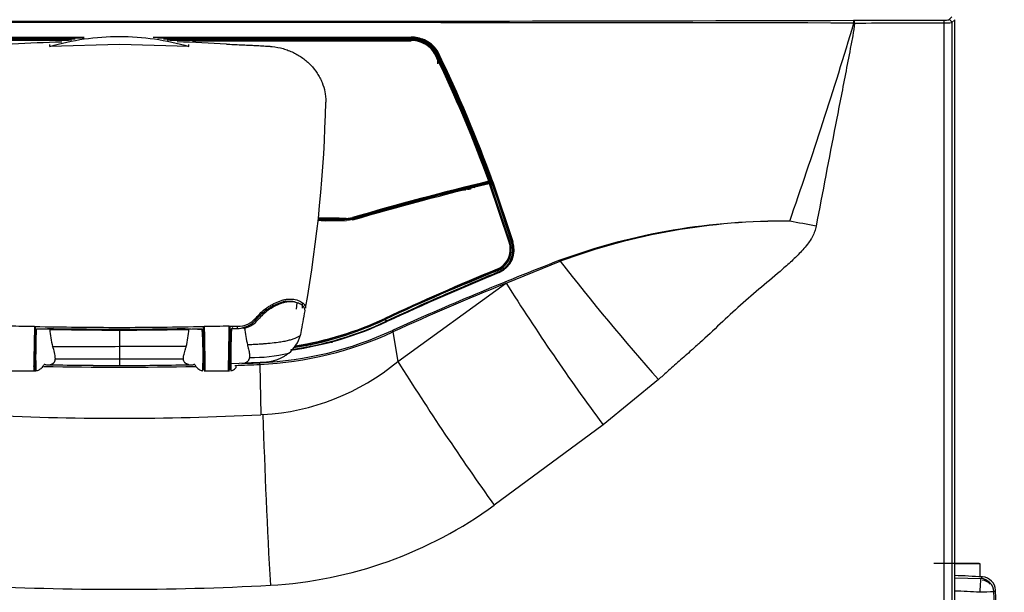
# Model space of a CAD drawing. Header units: millimetres. Extents: x 490 to 1310, y 147 to 543.
# Tile 16 of 30: x 914 to 984, y 276 to 317. Entities that reach past the tile are written whole.
import ezdxf

# ---------------------------------------------------------------- set-up
doc = ezdxf.new("R2010")
doc.units = ezdxf.units.MM
doc.layers.add('FactualArea', color=7, linetype='Continuous')
doc.styles.add('SEACAD_Arial', font='arial.ttf')
doc.dimstyles.new('Copie de ISO-25', dxfattribs={"dimtxt": 8, "dimasz": 2.5, "dimexe": 1.25, "dimexo": 0.625, "dimtad": 1, "dimdec": 0, "dimlfac": 5, "dimtxsty": 'SEACAD_Arial', "dimcen": 2.5, "dimclrd": 134, "dimclrt": 7, "dimadec": 0, "dimazin": 0, "dimtfac": 1, "dimtdec": 0, "dimtmove": 0, "dimatfit": 3, "dimfxl": 1, "dimarcsym": 0})

# ---------------------------------------------------------------- blocks, each defined once
blk = doc.blocks.new('*D38')
at = {"color": 0, "lineweight": -2, "transparency": 16777216}
for p, q in [((860.745, 314.581), (860.745, 534.605)), ((1260.345, 443.258), (1260.345, 534.605))]:
    blk.add_line(p, q, dxfattribs=at)
at = {"color": 134, "lineweight": -2, "transparency": 16777216}
blk.add_line((863.245, 533.355), (1257.845, 533.355), dxfattribs=at)
at = {"color": 134, "transparency": 16777216}
for points in [[(863.245, 533.772), (863.245, 532.939), (860.745, 533.355)], [(1257.845, 533.772), (1257.845, 532.939), (1260.345, 533.355)]]:
    blk.add_solid(points, dxfattribs=at)
at = {"layer": 'Defpoints', "color": 0, "transparency": 16777216}
for p in [(1260.345, 533.355), (1260.345, 442.633), (860.745, 313.956)]:
    blk.add_point(p, dxfattribs=at)
at = {"color": 7, "transparency": 16777216, "insert": (1060.545, 538.065), "char_height": 8, "attachment_point": 5, "style": 'SEACAD_Arial'}
blk.add_mtext('1998', dxfattribs=at)

msp = doc.modelspace()

# ---------------------------------------------------------------- linework, layer by layer
at = {"layer": 'FactualArea', "color": 7, "linetype": 'Continuous'}
for p, q in [((980.332, 317.425), (980.547, 317.64)), ((973.481, 317.398), (973.531, 317.398)), ((973.551, 317.2), (973.501, 317.2)), ((979.996, 262.864), (979.996, 317.217)), ((980.745, 317.442), (980.53, 317.227)), ((980.53, 317.227), (980.53, 262.854)), ((980.745, 262.64), (980.745, 317.442)), ((899.781, 316.19), (915.487, 316.185)), ((915.488, 316.131), (915.488, 316.061)), ((926.004, 316.185), (941.709, 316.19)), ((926.004, 316.131), (926.004, 316.042)), ((941.708, 315.976), (941.708, 316.137)), ((941.815, 316.134), (941.814, 316.064)), ((899.779, 315.987), (915.485, 315.983)), ((915.485, 316.042), (899.78, 316.047)), ((899.781, 316.067), (915.485, 316.061)), ((917.196, 315.96), (915.484, 315.96)), ((915.485, 316.042), (915.485, 315.983)), ((917.576, 316.041), (915.485, 316.042)), ((915.485, 315.983), (917.301, 315.982)), ((920.745, 315.659), (915.745, 315.524)), ((915.745, 315.524), (915.745, 315.649)), ((925.745, 315.524), (920.745, 315.659)), ((926.005, 316.042), (923.913, 316.041)), ((924.188, 315.982), (926.005, 315.983)), ((926.005, 315.96), (924.293, 315.96)), ((925.745, 315.524), (925.745, 315.649)), ((926.004, 316.061), (941.708, 316.067)), ((926.004, 315.943), (926.004, 315.97)), ((941.709, 316.047), (926.005, 316.042)), ((926.005, 315.983), (926.005, 316.042)), ((926.005, 315.983), (941.71, 315.987)), ((941.708, 316.067), (941.813, 316.064)), ((941.708, 315.948), (941.708, 315.976)), ((941.71, 315.987), (941.709, 316.047)), ((941.809, 315.962), (941.712, 315.965)), ((941.809, 315.985), (941.812, 316.044)), ((942.674, 315.752), (942.706, 315.803)), ((942.748, 315.883), (942.744, 315.723)), ((920.745, 315.382), (920.745, 315.388)), ((943.438, 314.979), (943.417, 315.017)), ((943.422, 315.012), (943.435, 314.99)), ((943.434, 314.991), (943.443, 314.973)), ((945.683, 309.991), (943.442, 314.976)), ((943.468, 314.996), (943.523, 315.025)), ((943.477, 314.977), (945.719, 309.99)), ((943.49, 315.133), (943.548, 315.043)), ((943.568, 315.008), (943.556, 315.03)), ((943.594, 314.888), (943.595, 314.913)), ((943.595, 314.913), (943.603, 315.069)), ((943.596, 314.523), (943.59, 314.279)), ((947.305, 305.818), (945.683, 309.991)), ((945.683, 309.991), (947.305, 305.824)), ((945.719, 309.99), (947.345, 305.806)), ((947.281, 305.772), (947.281, 305.778)), ((947.307, 305.806), (947.307, 305.812)), ((948.736, 301.451), (947.31, 305.716)), ((947.341, 305.714), (948.764, 301.449)), ((948.76, 301.443), (947.344, 305.691)), ((947.345, 305.806), (947.405, 305.825)), ((947.416, 305.779), (947.357, 305.76)), ((947.377, 305.694), (947.379, 305.69)), ((947.379, 305.69), (948.794, 301.443)), ((947.42, 305.729), (947.416, 305.779)), ((947.45, 305.721), (947.443, 305.815)), ((947.452, 305.696), (947.451, 305.711)), ((947.488, 305.721), (947.486, 305.725)), ((947.899, 304.553), (947.488, 305.721)), ((947.491, 305.724), (947.497, 305.79)), ((947.941, 304.576), (947.526, 305.758)), ((947.527, 305.754), (947.53, 305.746)), ((947.53, 305.746), (947.941, 304.576)), ((947.571, 305.784), (948.998, 301.504)), ((945.555, 305.204), (945.567, 305.158)), ((945.599, 305.166), (945.587, 305.212)), ((945.864, 305.269), (945.917, 305.282)), ((946.248, 305.379), (946.239, 305.329)), ((948.905, 301.467), (947.899, 304.553)), ((947.941, 304.576), (948.946, 301.491)), ((937.046, 303.049), (935.022, 303.072)), ((935.515, 302.989), (935.511, 302.963)), ((935.572, 302.963), (935.568, 302.988)), ((937.036, 303.069), (937.504, 303.131)), ((937.492, 303.165), (937.045, 303.104)), ((937.045, 303.104), (937.045, 303.069)), ((937.046, 303.157), (937.48, 303.215)), ((937.492, 303.165), (937.494, 303.03)), ((948.794, 301.443), (948.904, 301.471)), ((948.794, 301.443), (948.799, 301.428)), ((948.946, 301.491), (948.949, 301.482)), ((948.844, 300.996), (948.843, 301.019)), ((948.531, 298.498), (952.402, 300.073)), ((947.981, 299.284), (944.848, 297.957)), ((947.885, 299.443), (947.9, 299.449)), ((947.912, 299.399), (947.897, 299.393)), ((947.897, 299.393), (947.953, 299.299)), ((947.899, 299.472), (947.9, 299.449)), ((947.953, 299.299), (947.961, 299.302)), ((947.989, 299.287), (947.981, 299.284)), ((940.738, 292.879), (948.467, 298.472)), ((944.587, 297.844), (939.933, 295.753)), ((944.587, 297.844), (944.848, 297.957)), ((933.458, 296.634), (933.522, 297.079)), ((933.886, 296.705), (933.886, 297.098)), ((930.567, 295.889), (930.567, 296.018)), ((939.836, 295.901), (939.917, 295.762)), ((916.009, 295.242), (914.692, 295.174)), ((916.009, 295.242), (920.745, 295.193)), ((920.745, 295.127), (920.745, 293.961)), ((925.481, 295.242), (926.797, 295.174)), ((928.642, 295.402), (929.221, 295.405)), ((928.679, 295.19), (928.646, 293.214)), ((928.679, 295.19), (928.679, 295.387)), ((929.23, 295.214), (928.801, 295.213)), ((929.221, 295.235), (928.937, 295.211)), ((929.221, 295.235), (929.221, 295.405)), ((929.745, 295.278), (929.23, 295.214)), ((940.392, 294.993), (940.738, 292.879)), ((936.021, 294.243), (935.961, 294.243)), ((936.021, 294.357), (936.021, 294.243)), ((936.04, 294.282), (936.045, 294.282)), ((936.045, 294.364), (936.045, 294.341)), ((936.645, 294.548), (936.645, 294.513)), ((936.645, 294.548), (936.645, 294.513)), ((925.545, 293.953), (920.745, 293.961)), ((920.745, 293.961), (920.745, 293.057)), ((933.095, 293.696), (933.095, 293.727)), ((933.587, 293.786), (933.588, 293.816)), ((933.745, 293.817), (933.745, 293.848)), ((934.205, 293.898), (934.205, 293.94)), ((934.425, 293.937), (934.425, 293.984)), ((934.427, 293.938), (934.427, 293.984)), ((934.467, 293.992), (934.467, 293.945)), ((914.745, 292.672), (914.745, 292.952)), ((916.145, 293.071), (920.745, 293.057)), ((920.745, 293.057), (920.745, 292.589)), ((928.715, 293.282), (928.641, 293.282)), ((914.644, 292.542), (914.703, 292.542)), ((914.644, 292.321), (914.646, 292.512)), ((914.696, 292.212), (914.745, 292.212)), ((914.741, 292.672), (914.745, 292.672)), ((914.745, 292.672), (914.745, 292.212)), ((926.745, 292.678), (926.745, 292.698)), ((926.745, 292.678), (926.745, 292.659)), ((926.787, 292.542), (926.846, 292.542)), ((926.845, 292.341), (926.843, 292.53)), ((928.629, 292.542), (928.703, 292.542)), ((928.629, 292.321), (928.631, 292.512)), ((928.745, 292.777), (928.745, 292.761)), ((928.745, 292.761), (928.745, 292.738)), ((928.745, 292.738), (928.745, 292.714)), ((929.345, 292.733), (928.745, 292.714)), ((929.745, 292.747), (929.345, 292.733)), ((930.845, 292.657), (930.903, 289.044)), ((959.46, 291.568), (955.484, 288.312)), ((931.054, 289.051), (930.903, 289.044)), ((955.484, 288.312), (947.671, 282.539)), ((980.745, 278.351), (980.868, 278.351)), ((980.745, 278.351), (982.543, 278.351)), ((980.745, 278.351), (981.977, 278.351)), ((981.917, 278.351), (980.745, 278.351)), ((981.977, 278.351), (981.917, 278.351)), ((981.977, 278.351), (981.977, 278.351)), ((981.977, 278.351), (981.977, 278.351)), ((982.496, 278.351), (982.543, 278.351)), ((982.543, 278.351), (982.548, 277.397)), ((980.745, 277.31), (982.618, 277.27)), ((982.618, 277.27), (982.736, 277.386)), ((983.558, 276.314), (983.675, 276.43))]:
    msp.add_line(p, q, dxfattribs=at)
for centre, radius, start, end in [((920.745, -41402.314), 41719.547, 89.9275474, 90.0724528), ((920.745, 19300.818), 18983.494, 269.8408325, 270.1591676), ((658.434, 411.284), 328.815, 340.76447, 343.37349), ((980.054, 320.919), 3.504, 268.70095, 274.55877), ((980.111, 325.226), 8.01, 269.17963, 273.00406), ((918.493, 316.167), 3.006, 179.66929, 180.69002), ((923.089, 316.167), 2.915, 359.29626, 0.34861), ((941.071, 316.175), 0.638, 356.57548, 1.34745), ((941.708, 314.017), 2.12, 87.10677, 89.99665), ((941.709, 314.018), 2.172, 87.12564, 90.0016), ((940.645, 316.228), 1.173, 355.41183, 358.00901), ((941.708, 313.879), 2.258, 62.57641, 87.30751), ((941.711, 313.893), 2.297, 62.56087, 87.35131), ((906.847, -2813.866), 3129.816, 89.841881, 90.129439), ((905.231, -5824.819), 6140.786, 89.9043281, 90.0508761), ((924.14, 94.972), 220.991, 91.95285, 92.87556), ((919.823, 170.415), 145.525, 86.60701, 87.99827), ((936.833, -8060.356), 8376.253, 89.9666579, 90.0740697), ((936.259, -5824.819), 6140.786, 89.9491239, 90.0956719), ((934.57, -2521.779), 2837.729, 89.855762, 90.172918), ((941.704, 313.859), 2.188, 87.17561, 89.85571), ((941.706, 313.872), 2.115, 87.19777, 89.87872), ((941.709, 313.909), 2.032, 87.18105, 89.86071), ((941.966, 315.968), 0.158, 173.94603, 182.326), ((941.708, 313.883), 2.105, 62.65064, 87.22804), ((941.708, 313.9), 2.065, 62.65526, 87.19847), ((941.71, 313.919), 2.022, 62.65603, 87.20949), ((941.707, 313.878), 2.169, 62.59112, 87.24227), ((941.707, 313.855), 2.212, 62.61343, 87.26685), ((941.791, 314.065), 1.856, 30.59333, 62.81201), ((941.787, 314.046), 1.899, 30.65475, 62.75819), ((941.782, 314.022), 1.947, 30.80358, 62.69952), ((941.783, 314.017), 2.01, 37.98575, 62.67738), ((941.785, 313.998), 2.049, 38.05716, 62.70288), ((942.92, 315.836), 0.178, 147.55334, 164.69588), ((941.782, 314.012), 2.106, 30.13861, 62.68427), ((941.792, 314.03), 2.138, 30.08859, 62.77907), ((941.15, 313.584), 2.776, 33.82357, 36.99493), ((943.11, 314.831), 0.331, 25.85982, 32.67846), ((941.6, 313.893), 2.259, 33.89164, 37.25867), ((941.79, 313.834), 2.04, 33.37084, 37.91646), ((857.246, 273.166), 95.77, 19.93921, 25.88426), ((943.117, 314.819), 0.36, 28.69303, 32.6711), ((943.092, 314.806), 0.389, 25.88897, 28.65701), ((942.949, 314.699), 0.598, 29.85644, 32.40326), ((918.952, 299.349), 29.146, 32.56981, 32.78046), ((943.118, 314.803), 0.4, 25.83022, 28.96212), ((942.126, 314.197), 1.653, 34.47267, 35.31099), ((941.782, 313.86), 2.097, 30.1579, 34.57289), ((943.342, 314.928), 0.205, 28.04689, 32.88479), ((943.173, 314.83), 0.4, 25.95667, 29.0985), ((941.783, 313.835), 2.095, 30.17846, 33.48305), ((856.146, 272.744), 97.069, 19.92532, 25.80852), ((943.274, 314.867), 0.326, 30.38301, 32.75456), ((859.475, 274.13), 93.501, 19.81494, 25.92246), ((858.582, 273.595), 94.51, 19.83249, 25.90708), ((853.204, 271.111), 100.445, 24.9905, 25.85461), ((858.065, 273.554), 95.081, 19.79725, 25.88916), ((856.867, 273.018), 96.441, 19.86195, 25.87274), ((856.185, 272.635), 97.099, 19.89746, 24.9183), ((838.99, 313.466), 96.597, 350.00697, 358.84148), ((859.465, 274), 93.49, 19.77765, 22.65919), ((997.405, 98.054), 213.734, 103.56467, 106.28218), ((997.843, 96.742), 215.064, 103.59774, 106.29724), ((998.934, 92.314), 219.49, 103.60396, 106.25543), ((997.352, 98.097), 213.59, 103.55527, 106.272), ((997.816, 96.05), 215.664, 103.54373, 106.23555), ((947.303, 305.702), 0.04, 19.77833, 103.7503), ((947.267, 305.812), 0.04, 1.14245, 20.42858), ((998.027, 95.879), 215.769, 103.55887, 103.59178), ((998.385, 94.218), 217.442, 103.54422, 103.58053), ((947.231, 305.652), 0.12, 18.85763, 22.82553), ((947.403, 305.813), 0.04, 4.38038, 20.40547), ((947.36, 305.39), 0.487, 298.06116, 301.88143), ((926.747, -528.861), 831.897, 89.366126, 89.430666), ((931.371, -80.537), 383.648, 89.15392, 89.45438), ((932.026, -23.629), 326.772, 89.12003, 89.47364), ((930.537, -154.264), 457.468, 89.18475, 89.4368), ((934.287, 137.546), 165.447, 89.04492, 89.42396), ((937.075, 304.627), 1.578, 268.94337, 286.34975), ((968.268, 256.618), 46.341, 89.22978, 110.04451), ((968.436, 256.956), 46.001, 89.43273, 110.39824), ((951.257, 205.058), 99.473, 78.67632, 79.78847), ((947.287, 300.918), 1.57, 292.96446, 19.80478), ((947.285, 300.885), 1.721, 293.12971, 19.74088), ((947.3, 300.896), 1.75, 293.1735, 19.56011), ((947.321, 300.904), 1.781, 293.08433, 19.68762), ((947.291, 300.93), 1.537, 6.23848, 19.80355), ((947.294, 300.893), 1.566, 3.64739, 19.98908), ((947.277, 300.885), 1.616, 3.62732, 19.63374), ((949.017, 301.395), 0.111, 99.55454, 127.66063), ((947.291, 300.93), 1.537, 292.98425, 6.23848), ((947.294, 300.893), 1.566, 292.76884, 3.64739), ((947.277, 300.885), 1.616, 293.13588, 3.62732), ((1039.631, 75.491), 241.007, 111.22353, 114.32536), ((1099.259, 414.765), 186.336, 217.98915, 221.38786), ((1027.856, 106.461), 208.961, 112.49993, 114.91664), ((1005.505, 158.533), 152.257, 112.23106, 115.55005), ((1020.287, 124.027), 189.77, 112.42805, 115.08334), ((1006.928, 152.095), 158.686, 111.83882, 115.01106), ((1026.743, 108.14), 206.703, 112.38655, 114.82502), ((1059.837, 31.037), 290.658, 112.63948, 113.31022), ((947.96, 299.435), 0.0759, 173.51802, 213.21956), ((947.975, 299.441), 0.0759, 173.55916, 213.27327), ((1023.126, 114.102), 198.913, 112.04509, 114.57794), ((948.723, 297.92), 0.609, 108.43812, 114.93604), ((1092.777, 389.506), 170.557, 212.24863, 216.39272), ((997.813, 173.799), 135.007, 113.11127, 115.39402), ((838.692, 313.51), 96.897, 348.94466, 349.90293), ((933.596, 296.496), 0.493, 3.04228, 53.98113), ((929.24, 297.147), 1.742, 269.36905, 319.603), ((929.293, 297.09), 1.867, 283.99686, 320.08204), ((929.28, 296.963), 1.676, 286.73558, 320.17341), ((929.724, 317.29), 23.82, 278.13401, 295.32004), ((929.745, 317.43), 23.937, 278.04632, 295.12734), ((929.719, 317.566), 24.107, 278.04923, 295.13643), ((929.751, 317.277), 23.796, 278.08341, 295.27494), ((929.676, 317.162), 23.564, 278.74015, 295.49117), ((929.776, 317.304), 23.65, 278.61133, 295.16962), ((929.816, 317.235), 23.57, 278.56222, 295.13413), ((929.715, 317.45), 23.737, 278.89571, 295.19871), ((939.731, 295.916), 0.106, 351.76521, 31.9755), ((911.275, 12.918), 282.489, 89.31531, 89.68112), ((1034.999, 291.895), 120.399, 178.33802, 179.84898), ((923.578, 847.552), 552.238, 269.07381, 269.70609), ((2011.548, 273.756), 1097.012, 178.880992, 178.997475), ((678.327, 298.243), 236.477, 358.71784, 359.26163), ((909.3, -143.114), 438.344, 89.1576, 89.28315), ((923.758, 295.855), 8.042, 184.798, 193.68307), ((922.155, 643.17), 348.046, 268.94465, 269.76782), ((917.912, 847.554), 552.239, 270.29392, 270.9262), ((919.604, 639.128), 343.937, 270.19003, 270.97901), ((919.334, 643.17), 348.046, 270.23218, 271.05535), ((917.474, 295.897), 8.302, 346.45633, 355.0626), ((932.209, -144.505), 439.735, 90.71837, 90.84227), ((895.45, 293.236), 31.307, 358.12442, 3.58815), ((906.879, 293.396), 19.944, 356.74176, 5.11921), ((930.213, 13.007), 282.4, 90.31881, 90.68474), ((1056.82, 291.659), 128.195, 178.33351, 179.73506), ((978.656, 292.844), 49.911, 177.27963, 180.7254), ((927.591, 296.588), 1.823, 309.68835, 315.20195), ((929.062, 297.199), 1.97, 274.63532, 290.82977), ((944.546, 297.088), 14.912, 186.97231, 191.70915), ((929.665, 318.273), 25.518, 272.64303, 294.76872), ((929.62, 318.341), 25.712, 272.73108, 294.76601), ((931.483, 295.381), 2.352, 344.70846, 348.93895), ((920.777, 552.928), 258.484, 271.74954, 271.76436), ((931.298, 295.448), 2.548, 309.08279, 344.34323), ((935.445, 294.505), 0.488, 332.12087, 336.44679), ((935.445, 294.505), 0.548, 338.53362, 341.96596), ((917.517, 785.108), 491.157, 269.81661, 270.37655), ((913.716, 292.984), 2.43, 2.04289, 23.49605), ((1009.042, 291.436), 94.35, 179.08024, 179.4436), ((914.732, 292.782), 0.17, 85.64042, 99.2382), ((1172.747, 289.261), 258.029, 179.18039, 179.24247), ((921.629, 773.787), 480.73, 269.89458, 270.44284), ((930.326, 304.082), 10.921, 268.75362, 283.6592), ((930.088, 305.66), 16.637, 273.32935, 309.803), ((1125.343, 409.179), 218.185, 212.21078, 215.48025), ((920.745, 557.508), 265.043, 268.82476, 271.18161), ((914.591, 282.264), 10.414, 85.29997, 85.86648), ((915.703, 298.021), 5.383, 267.24947, 270.44277), ((920.741, 548.543), 255.954, 268.8814, 270.00073), ((920.745, 556.65), 264.062, 268.91504, 271.08496), ((920.75, 548.287), 255.699, 269.99871, 271.11916), ((925.786, 298.021), 5.384, 269.55729, 272.75037), ((926.898, 282.264), 10.414, 94.04811, 94.70003), ((926.914, 292.349), 0.0693, 202.13873, 245.99858), ((920.745, 557.508), 265.043, 271.79547, 272.18407), ((920.745, 556.65), 264.062, 271.90997, 272.19142), ((920.745, 489.148), 200.362, 267.09375, 272.90625), ((1427.122, 304.559), 496.311, 181.79056, 183.2081), ((929.86, 306.961), 30.226, 273.2795, 306.10428), ((976.227, 166.9), 110.678, 86.62825, 87.66059), ((976.231, 166.9), 110.678, 86.63086, 87.66262), ((998.41, 275.576), 15.883, 173.87493, 177.46116), ((982.557, 276.271), 1.002, 2.48394, 86.52295), ((920.745, 483.003), 206.504, 266.98968, 273.01032), ((982.677, 276.39), 0.768, 37.64377, 86.66411), ((984.365, 237.678), 38.644, 91.19739, 92.70345), ((753.416, 267.07), 230.327, 1.42777, 2.30015), ((753.624, 267), 230.244, 357.65263, 2.34739)]:
    msp.add_arc(centre, radius, start, end, dxfattribs=at)
for centre, major_axis, ratio, start_param, end_param in [((973.481, 317.2), (0.001, -0.198), 0.100412, 1.57041, 3.11528), ((920.745, 331.568), (543.706, 0), 0.026186, -1.473556, -1.461643), ((973.531, 317.2), (0.001, -0.198), 0.097086, 1.570548, 3.115288), ((920.745, 331.37), (543.904, 0), 0.026176, -1.473556, -1.461643), ((979.974, 317.217), (0.001, -0.198), 0.108937, 1.570484, 3.115256), ((980.332, 317.227), (0.14, -0.14), 0.999315, 0.785741, 2.355852), ((920.746, 333.894), (-534.875, 0.004), 0.03311, 1.560964, 1.566055), ((920.747, 333.867), (-534.868, 0.004), 0.03316, 1.560964, 1.566055), ((920.743, 334.069), (534.789, 0.003), 0.033444, -1.566263, -1.560959), ((920.743, 334.042), (534.777, 0.003), 0.033493, -1.565651, -1.560959), ((915.484, 315.998), (-0.0001, 0.0394), 0.006841, 3.114723, 4.310196), ((926.004, 315.907), (0, 0.04), 0.009836, 0.462531, 0.685692), ((926.005, 315.998), (0.0001, 0.0394), 0.006841, 1.97299, 3.168462), ((941.712, 315.925), (-0.0001, -0.04), 0.046977, 1.995198, 3.289836), ((942.637, 315.699), (-0.0185, -0.0355), 0.156817, 2.98693, 4.318862), ((942.705, 315.787), (-0.019, -0.0352), 0.187749, 2.785669, 4.330249), ((943.366, 315.239), (-0.0316, -0.0245), 0.295278, 2.905318, 4.449953), ((943.386, 314.993), (-0.0337, -0.0216), 0.31951, 3.061477, 4.444872), ((943.406, 314.959), (-0.036, -0.0174), 0.346053, 3.090633, 4.484344), ((943.455, 315.034), (0.0337, 0.0216), 0.317956, 3.061521, 4.482062), ((943.468, 315.012), (0.0347, 0.0203), 0.328507, 3.078542, 4.495206), ((943.478, 314.992), (0.036, 0.0174), 0.344809, 3.090658, 4.52707), ((943.455, 315.114), (-0.0336, -0.0217), 0.316967, 2.936177, 4.479893), ((943.513, 315.024), (-0.0337, -0.0216), 0.318286, 2.937611, 4.482171), ((943.522, 315.009), (-0.0345, -0.0207), 0.324662, 2.948981, 4.491158), ((943.532, 314.989), (-0.036, -0.0174), 0.344876, 2.982508, 4.5271), ((945.72, 310.004), (0.0369, 0.0153), 0.31108, 2.978357, 4.549161), ((947.267, 305.812), (-0.0375, -0.014), 0.2728, 3.141593, 4.410833), ((947.267, 305.812), (-0.0095, 0.0388), 0.277106, 3.59647, 5.009797), ((947.267, 305.812), (-0.04, -0.0008), 0.895589, 1.891884, 3.230935), ((947.267, 305.806), (-0.04, -0.0008), 0.895589, 1.891884, 3.123808), ((947.303, 305.702), (0.0095, -0.0389), 0.278587, 1.867108, 3.543686), ((947.303, 305.702), (-0.0376, -0.0135), 0.274677, 3.023206, 4.412267), ((947.38, 305.711), (0.0382, 0.0144), 0.374722, 3.016313, 4.496869), ((947.344, 305.794), (0.0122, -0.0381), 0.141391, 0.440541, 1.847827), ((947.403, 305.813), (-0.0375, -0.0139), 0.269768, 3.141591, 4.563093), ((947.403, 305.813), (-0.0122, 0.0381), 0.141394, 3.582132, 4.989399), ((947.403, 305.813), (-0.0399, -0.0031), 0.898945, 1.841199, 3.14159), ((947.459, 305.778), (-0.0399, 0.0033), 0.912475, 1.976919, 3.565768), ((947.492, 305.734), (0.0376, 0.0135), 0.272725, 4.50411, 6.120955), ((947.903, 304.565), (0.0378, 0.013), 0.260646, 4.507542, 6.12587), ((937.045, 303.14), (0.0007, 0.04), 0.036218, 3.604432, 5.148101), ((937.045, 303.032), (-0.0007, -0.04), 0.036395, 2.006497, 3.557627), ((937.478, 303.199), (-0.0113, 0.0384), 0.179213, 3.585579, 5.112761), ((937.518, 303.096), (0.0113, -0.0384), 0.180058, 1.970793, 3.533217), ((948.725, 301.439), (-0.0382, -0.0118), 0.228483, 3.041146, 4.349155), ((948.91, 301.478), (0.0397, 0.0068), 0.255194, 4.548572, 6.057268), ((952.348, 300.13), (-0.0372, 0.0928), 0.425111, 3.89716, 4.787923), ((947.879, 299.503), (-0.0155, 0.0369), 0.396493, 3.578408, 4.8909), ((947.962, 299.318), (-0.0154, 0.0369), 0.398392, 1.924206, 3.384265), ((947.97, 299.321), (-0.0154, 0.0369), 0.397738, 1.92412, 2.868853), ((947.97, 299.321), (-0.0154, 0.0369), 0.397738, 2.91963, 3.41449), ((944.828, 297.989), (-0.0159, 0.0367), 0.375307, 1.919535, 3.52971), ((930.165, 295.222), (-0.548, 0.244), 0.391845, 0.697511, 0.880002), ((782.596, -1475.887), (1521.53, 3982.489), 0.126617, 1.158812, 1.158845), ((940.34, 295.062), (-0.0419, 0.0908), 0.324736, 3.714861, 5.01475), ((914.611, 292.912), (0.007, 0.4), 0.007379, -0.38963, 3.574287), ((928.597, 292.912), (0.007, 0.4), 0.007379, -0.38963, 3.574287), ((928.637, 292.911), (0.007, 0.44), 0.006709, -0.569015, 3.574265), ((930.84, 292.74), (-0.0038, 0.0999), 0.036367, 3.752207, 5.147628), ((980.868, 278.351), (-1.627, 0), 0.000006, 3.141593, 6.283185), ((982.675, 276.386), (-0.715, -0.703), 0.99751, 2.406874, 3.875373), ((976.099, 166.91), (35.002, 103.819), 0.999832, 0.266371, 0.282806)]:
    msp.add_ellipse(centre, major_axis=major_axis, ratio=ratio, start_param=start_param, end_param=end_param, dxfattribs=at)
for points, knots in [([(973.551, 317.2), (973.54, 316.889), (973.473, 316.585), (973.363, 315.975), (973.305, 315.671), (973.131, 314.759), (973.012, 314.151), (972.658, 312.327), (972.421, 311.111), (971.714, 307.462), (971.248, 305.029), (970.788, 302.595)], [0, 0, 0, 0, 0.0625, 0.0625, 0.125, 0.125, 0.25, 0.25, 0.5, 0.5, 1, 1, 1, 1]), ([(915.488, 316.131), (912.869, 316.132), (910.251, 316.134), (905.015, 316.138), (902.398, 316.142), (899.782, 316.137)], [0, 0, 0, 0, 0.5, 0.5, 1, 1, 1, 1]), ([(915.745, 315.524), (916.556, 315.758), (917.384, 315.936), (919.056, 316.173), (919.9, 316.232), (921.589, 316.232), (922.434, 316.173), (924.106, 315.936), (924.933, 315.758), (925.745, 315.524)], [0, 0, 0, 0, 0.25, 0.25, 0.5, 0.5, 0.75, 0.75, 1, 1, 1, 1]), ([(941.708, 316.137), (939.092, 316.142), (936.475, 316.138), (931.24, 316.134), (928.622, 316.132), (926.004, 316.131)], [0, 0, 0, 0, 0.5, 0.5, 1, 1, 1, 1]), ([(917.092, 315.937), (917.038, 315.937), (916.985, 315.937), (916.69, 315.937), (916.449, 315.937), (915.993, 315.938), (915.778, 315.938), (915.537, 315.938), (915.511, 315.938), (915.484, 315.938)], [0.4331448, 0.4331448, 0.4331448, 0.4331448, 0.4898221, 0.4898221, 0.7449051, 0.7449051, 0.9718029, 0.9718029, 1, 1, 1, 1]), ([(926.006, 315.938), (925.979, 315.938), (925.952, 315.938), (925.711, 315.938), (925.496, 315.938), (925.041, 315.937), (924.799, 315.937), (924.505, 315.937), (924.451, 315.937), (924.397, 315.937)], [0, 0, 0, 0, 0.0281971, 0.0281971, 0.2550949, 0.2550949, 0.5101779, 0.5101779, 0.5668682, 0.5668682, 0.5668682, 0.5668682]), ([(928.436, 315.685), (928.436, 315.685), (928.478, 315.683), (928.541, 315.681), (928.624, 315.677), (928.837, 315.668), (929.394, 315.643), (930.085, 315.609), (930.762, 315.574), (931.158, 315.551), (931.439, 315.536), (931.603, 315.525), (931.946, 315.492), (932.379, 315.408), (932.881, 315.241), (933.365, 315.034), (933.928, 314.7), (934.51, 314.196), (934.904, 313.701), (935.154, 313.272), (935.361, 312.825), (935.497, 312.354), (935.553, 311.934), (935.568, 311.693), (935.567, 311.573), (935.567, 311.512)], [0.4429207, 0.4429207, 0.4429207, 0.4429207, 0.4430578, 0.4501986, 0.4537956, 0.4574106, 0.4870011, 0.5500778, 0.5769272, 0.6040334, 0.6186165, 0.6254996, 0.6323923, 0.6782716, 0.7013074, 0.7243626, 0.7702355, 0.8162416, 0.8620939, 0.8851267, 0.9081129, 0.9539976, 0.9770339, 0.9885457, 1, 1, 1, 1]), ([(941.709, 316.047), (941.709, 316.055), (941.709, 316.064), (941.709, 316.071), (941.709, 316.071), (941.708, 316.067)], [0, 0, 0, 0, 0.5, 0.5, 1, 1, 1, 1]), ([(941.712, 315.965), (941.711, 315.964), (941.711, 315.965), (941.711, 315.973), (941.71, 315.98), (941.71, 315.987)], [0, 0, 0, 0, 0.5, 0.5, 1, 1, 1, 1]), ([(942.656, 315.734), (942.657, 315.732), (942.659, 315.732), (942.666, 315.739), (942.67, 315.746), (942.674, 315.752)], [0, 0, 0, 0, 0.5, 0.5, 1, 1, 1, 1]), ([(943.642, 315.102), (943.633, 315.098), (943.623, 315.092), (943.608, 315.08), (943.604, 315.073), (943.603, 315.069)], [0, 0, 0, 0, 0.5, 0.5, 1, 1, 1, 1]), ([(947.281, 305.772), (947.281, 305.77), (947.282, 305.767), (947.285, 305.761), (947.288, 305.759), (947.298, 305.755), (947.303, 305.754), (947.317, 305.753), (947.324, 305.753), (947.34, 305.756), (947.349, 305.758), (947.357, 305.76)], [0, 0, 0, 0, 0.148808, 0.148808, 0.364357, 0.364357, 0.577124, 0.577124, 0.788518, 0.788518, 1, 1, 1, 1]), ([(947.341, 305.699), (947.34, 305.702), (947.336, 305.709), (947.327, 305.712), (947.316, 305.711), (947.306, 305.706), (947.299, 305.7), (947.294, 305.696), (947.292, 305.693)], [0, 0, 0, 0, 0.124506, 0.285907, 0.499533, 0.744518, 0.847436, 1, 1, 1, 1]), ([(947.292, 305.693), (947.297, 305.695), (947.312, 305.701), (947.335, 305.707), (947.363, 305.709), (947.373, 305.698), (947.377, 305.694)], [0, 0, 0, 0, 0.162649, 0.504471, 0.805165, 1, 1, 1, 1]), ([(947.305, 305.818), (947.305, 305.817), (947.306, 305.814), (947.308, 305.811), (947.312, 305.808), (947.319, 305.804), (947.33, 305.803), (947.34, 305.805), (947.345, 305.806)], [0, 0, 0, 0, 0.115763, 0.237698, 0.364274, 0.493466, 0.750526, 1, 1, 1, 1]), ([(947.526, 305.757), (947.527, 305.753), (947.526, 305.751), (947.524, 305.747), (947.52, 305.743), (947.513, 305.737), (947.501, 305.73), (947.491, 305.727), (947.486, 305.725)], [0, 0, 0, 0, 0.116548, 0.24038, 0.369571, 0.501584, 0.761284, 1, 1, 1, 1]), ([(947.497, 305.79), (947.497, 305.792), (947.498, 305.795), (947.499, 305.797), (947.501, 305.798), (947.503, 305.797), (947.508, 305.792), (947.515, 305.781), (947.522, 305.764), (947.526, 305.757)], [0, 0, 0, 0, 0.106732, 0.207855, 0.305426, 0.401734, 0.499156, 0.741126, 1, 1, 1, 1]), ([(947.572, 305.784), (947.562, 305.781), (947.549, 305.777), (947.536, 305.769), (947.532, 305.766), (947.527, 305.762), (947.526, 305.76), (947.526, 305.757)], [0, 0, 0, 0, 0.5, 0.5, 0.75, 0.75, 1, 1, 1, 1]), ([(945.745, 305.289), (945.746, 305.287), (945.748, 305.282), (945.753, 305.276), (945.759, 305.27), (945.768, 305.266), (945.778, 305.263), (945.79, 305.261), (945.803, 305.26), (945.818, 305.26), (945.833, 305.262), (945.848, 305.265), (945.859, 305.267), (945.864, 305.269)], [0, 0, 0, 0, 0.086848, 0.176015, 0.267118, 0.35968, 0.453148, 0.546922, 0.640385, 0.732937, 0.824025, 0.913174, 1, 1, 1, 1]), ([(945.917, 305.282), (945.923, 305.283), (945.933, 305.285), (945.948, 305.29), (945.963, 305.295), (945.977, 305.3), (945.991, 305.306), (946.003, 305.313), (946.011, 305.317), (946.015, 305.319)], [0, 0, 0, 0, 0.0670558, 0.1336818, 0.1994288, 0.2638537, 0.3265397, 0.3871144, 0.4447093, 0.4447093, 0.4447093, 0.4447093]), ([(970.788, 302.595), (970.775, 302.533), (970.749, 302.41), (970.69, 302.226), (970.617, 302.043), (970.529, 301.859), (970.386, 301.604), (970.156, 301.273), (969.841, 300.898), (969.491, 300.527), (969.015, 300.064), (968.139, 299.289), (966.87, 298.221), (965.351, 296.933), (963.897, 295.571), (962.733, 294.477), (961.74, 293.595), (960.957, 292.901), (960.165, 292.2), (959.67, 291.757), (959.46, 291.568)], [0, 0, 0, 0, 0.011763, 0.023791, 0.036153, 0.048911, 0.062123, 0.091088, 0.124595, 0.154396, 0.187086, 0.249636, 0.374701, 0.49976, 0.624814, 0.749874, 0.800778, 0.874937, 0.946911, 1, 1, 1, 1]), ([(948.763, 301.436), (948.765, 301.426), (948.768, 301.424), (948.78, 301.424), (948.789, 301.426), (948.799, 301.428)], [0, 0, 0, 0, 0.5, 0.5, 1, 1, 1, 1]), ([(948.946, 301.491), (948.945, 301.488), (948.939, 301.485), (948.924, 301.477), (948.913, 301.474), (948.905, 301.467)], [0, 0, 0, 0, 0.5, 0.5, 1, 1, 1, 1]), ([(948.02, 299.265), (948.015, 299.274), (948.009, 299.283), (947.997, 299.292), (947.991, 299.291), (947.989, 299.287)], [0, 0, 0, 0, 0.5, 0.5, 1, 1, 1, 1]), ([(939.917, 295.762), (939.931, 295.757), (939.931, 295.757), (939.932, 295.758), (941.493, 296.487), (943.043, 297.177), (944.587, 297.844)], [0, 0, 0, 0, 0.000368, 0.000368, 0.000368, 1, 1, 1, 1]), ([(930.567, 296.018), (930.675, 296.148), (930.79, 296.27), (931.035, 296.5), (931.165, 296.607), (931.371, 296.756), (931.442, 296.804), (931.586, 296.895), (931.661, 296.939), (931.887, 297.062), (932.042, 297.133), (932.242, 297.21), (932.283, 297.225), (932.364, 297.253), (932.405, 297.266), (932.529, 297.302), (932.611, 297.321), (932.774, 297.348), (932.854, 297.357), (932.974, 297.362), (933.013, 297.362), (933.091, 297.361), (933.129, 297.359), (933.242, 297.349), (933.314, 297.338), (933.451, 297.308), (933.517, 297.289), (933.638, 297.244), (933.695, 297.219), (933.798, 297.162), (933.845, 297.131), (933.886, 297.098)], [0, 0, 0, 0, 0.125, 0.125, 0.25, 0.25, 0.3125, 0.3125, 0.375, 0.375, 0.5, 0.5, 0.53125, 0.53125, 0.5625, 0.5625, 0.625, 0.625, 0.6875, 0.6875, 0.71875, 0.71875, 0.75, 0.75, 0.8125, 0.8125, 0.875, 0.875, 0.9375, 0.9375, 1, 1, 1, 1]), ([(930.567, 295.889), (930.686, 296.033), (930.814, 296.167), (931.089, 296.417), (931.235, 296.533), (931.467, 296.692), (931.548, 296.743), (931.711, 296.839), (931.795, 296.884), (931.965, 296.967), (932.051, 297.006), (932.183, 297.06), (932.228, 297.077), (932.317, 297.109), (932.363, 297.124), (932.498, 297.165), (932.588, 297.186), (932.721, 297.206), (932.765, 297.211), (932.853, 297.218), (932.897, 297.219), (933.023, 297.219), (933.104, 297.212), (933.218, 297.194), (933.256, 297.186), (933.327, 297.168), (933.361, 297.157), (933.458, 297.123), (933.516, 297.095), (933.57, 297.063), (933.572, 297.062), (933.574, 297.06)], [0, 0, 0, 0, 0.125, 0.125, 0.25, 0.25, 0.3125, 0.3125, 0.375, 0.375, 0.4375, 0.4375, 0.46875, 0.46875, 0.5, 0.5, 0.5625, 0.5625, 0.59375, 0.59375, 0.625, 0.625, 0.6875, 0.6875, 0.71875, 0.71875, 0.75, 0.75, 0.8125, 0.8125, 0.8149263, 0.8149263, 0.8149263, 0.8149263]), ([(933.886, 296.895), (933.81, 296.959), (933.716, 297.016), (933.546, 297.084), (933.485, 297.104), (933.357, 297.136), (933.29, 297.148), (933.184, 297.16), (933.148, 297.163), (933.075, 297.166), (933.038, 297.167), (932.924, 297.165), (932.848, 297.159), (932.693, 297.137), (932.614, 297.121), (932.496, 297.089), (932.456, 297.077), (932.378, 297.051), (932.339, 297.037), (932.146, 296.963), (931.996, 296.894), (931.707, 296.738), (931.566, 296.649), (931.169, 296.363), (930.932, 296.142), (930.725, 295.892)], [0, 0, 0, 0, 0.125, 0.125, 0.1875, 0.1875, 0.25, 0.25, 0.28125, 0.28125, 0.3125, 0.3125, 0.375, 0.375, 0.4375, 0.4375, 0.46875, 0.46875, 0.5, 0.5, 0.625, 0.625, 0.75, 0.75, 1, 1, 1, 1]), ([(933.886, 297.098), (933.964, 297.038), (934.022, 296.974), (934.081, 296.875), (934.096, 296.841), (934.116, 296.772), (934.121, 296.738), (934.121, 296.703)], [0, 0, 0, 0, 0.5, 0.5, 0.75, 0.75, 1, 1, 1, 1]), ([(914.692, 295.369), (914.681, 294.757), (914.67, 294.151), (914.657, 293.471), (914.656, 293.396), (914.653, 293.244), (914.651, 293.17), (914.647, 292.936), (914.644, 292.751), (914.641, 292.452), (914.64, 292.334), (914.64, 292.231), (914.642, 292.244), (914.644, 292.321)], [0, 0, 0, 0, 0.5, 0.5, 0.5625, 0.5625, 0.625, 0.625, 0.75, 0.75, 0.875, 0.875, 1, 1, 1, 1]), ([(914.651, 295.387), (914.662, 295.387), (914.673, 295.384), (914.688, 295.378), (914.692, 295.373), (914.692, 295.369)], [0, 0, 0, 0, 0.5, 0.5, 1, 1, 1, 1]), ([(914.746, 295.18), (914.746, 295.184), (914.75, 295.189), (914.764, 295.194), (914.774, 295.196), (914.784, 295.196)], [0, 0, 0, 0, 0.5, 0.5, 1, 1, 1, 1]), ([(926.695, 295.196), (926.708, 295.196), (926.721, 295.194), (926.739, 295.187), (926.744, 295.181), (926.744, 295.176)], [0, 0, 0, 0, 0.5, 0.5, 1, 1, 1, 1]), ([(926.797, 295.369), (926.797, 295.373), (926.801, 295.378), (926.817, 295.384), (926.828, 295.387), (926.838, 295.387)], [0, 0, 0, 0, 0.5, 0.5, 1, 1, 1, 1]), ([(926.845, 292.34), (926.847, 292.253), (926.849, 292.229), (926.85, 292.316), (926.849, 292.427), (926.846, 292.721), (926.843, 292.908), (926.838, 293.148), (926.837, 293.223), (926.834, 293.375), (926.833, 293.452), (926.82, 294.139), (926.808, 294.751), (926.797, 295.369)], [0, 0, 0, 0, 0.125, 0.125, 0.25, 0.25, 0.375, 0.375, 0.4375, 0.4375, 0.5, 0.5, 1, 1, 1, 1]), ([(926.838, 295.387), (926.85, 294.76), (926.861, 294.139), (926.873, 293.442), (926.875, 293.364), (926.877, 293.209), (926.879, 293.133), (926.883, 292.886), (926.886, 292.698), (926.889, 292.402), (926.89, 292.288), (926.889, 292.191), (926.888, 292.207), (926.886, 292.285)], [0, 0, 0, 0, 0.5, 0.5, 0.5625, 0.5625, 0.625, 0.625, 0.75, 0.75, 0.875, 0.875, 1, 1, 1, 1]), ([(928.586, 292.212), (928.586, 292.211), (928.585, 292.219), (928.585, 292.284), (928.586, 292.393), (928.589, 292.682), (928.592, 292.863), (928.596, 293.115), (928.597, 293.194), (928.6, 293.351), (928.602, 293.43), (928.61, 293.822), (928.616, 294.134), (928.629, 294.763), (928.636, 295.081), (928.642, 295.402)], [0.0748368, 0.0748368, 0.0748368, 0.0748368, 0.125, 0.125, 0.25, 0.25, 0.375, 0.375, 0.4375, 0.4375, 0.5, 0.5, 0.75, 0.75, 1, 1, 1, 1]), ([(928.642, 295.402), (928.652, 295.402), (928.662, 295.401), (928.675, 295.395), (928.679, 295.391), (928.679, 295.387)], [0, 0, 0, 0, 0.5, 0.5, 1, 1, 1, 1]), ([(928.714, 292.835), (928.714, 292.842), (928.712, 292.806), (928.71, 292.702), (928.709, 292.66), (928.707, 292.573), (928.707, 292.532), (928.702, 292.346), (928.7, 292.259), (928.697, 292.267), (928.697, 292.363), (928.7, 292.669), (928.703, 292.875), (928.708, 293.16), (928.71, 293.246), (928.713, 293.422), (928.715, 293.511), (928.72, 293.776), (928.723, 293.953), (928.733, 294.483), (928.74, 294.837), (928.747, 295.19)], [0, 0, 0, 0, 0.0625, 0.0625, 0.09375, 0.09375, 0.125, 0.125, 0.25, 0.25, 0.375, 0.375, 0.5, 0.5, 0.5625, 0.5625, 0.625, 0.625, 0.75, 0.75, 1, 1, 1, 1]), ([(928.747, 295.19), (928.747, 295.196), (928.753, 295.202), (928.773, 295.21), (928.787, 295.213), (928.801, 295.213)], [0, 0, 0, 0, 0.5, 0.5, 1, 1, 1, 1]), ([(933.752, 294.76), (933.749, 294.758), (933.743, 294.754), (933.731, 294.744), (933.709, 294.727), (933.666, 294.694), (933.569, 294.63), (933.4, 294.544), (933.156, 294.453), (932.867, 294.369), (932.591, 294.309), (932.347, 294.267), (932.034, 294.22), (931.661, 294.177), (931.316, 294.147), (931.14, 294.134), (931.023, 294.126), (930.817, 294.112), (930.523, 294.094), (930.25, 294.078), (930.057, 294.068), (929.982, 294.064), (929.945, 294.062)], [0, 0, 0, 0, 0.004117, 0.010002, 0.020008, 0.040013, 0.079843, 0.159359, 0.238725, 0.31768, 0.408513, 0.453631, 0.498625, 0.633863, 0.713105, 0.732869, 0.752623, 0.792119, 0.87127, 0.950047, 0.97494, 1, 1, 1, 1]), ([(925.345, 293.071), (925.344, 293.082), (925.344, 293.105), (925.345, 293.155), (925.351, 293.225), (925.371, 293.344), (925.409, 293.499), (925.459, 293.664), (925.5, 293.799), (925.526, 293.885), (925.54, 293.936), (925.545, 293.953)], [0, 0, 0, 0, 0.044327, 0.090888, 0.194244, 0.305775, 0.519136, 0.730321, 0.845428, 0.947553, 1, 1, 1, 1]), ([(929.945, 294.062), (929.949, 294.043), (929.961, 293.994), (929.981, 293.917), (930.011, 293.802), (930.046, 293.661), (930.081, 293.495), (930.099, 293.336), (930.097, 293.227), (930.089, 293.171), (930.088, 293.164)], [0, 0, 0, 0, 0.058492, 0.148741, 0.239559, 0.422358, 0.605814, 0.789089, 0.972373, 1, 1, 1, 1]), ([(915.745, 292.638), (915.751, 292.639), (915.762, 292.643), (915.777, 292.647), (915.786, 292.65), (915.795, 292.652), (915.803, 292.655), (915.816, 292.659), (915.824, 292.662), (915.832, 292.664), (915.84, 292.667), (915.854, 292.672), (915.863, 292.675), (915.872, 292.678), (915.881, 292.681), (915.894, 292.687), (915.902, 292.69), (915.91, 292.693), (915.92, 292.698), (915.935, 292.705), (915.942, 292.708), (915.95, 292.713), (915.958, 292.717), (915.966, 292.722), (915.971, 292.725), (915.976, 292.728), (915.984, 292.733), (915.991, 292.738), (915.997, 292.743), (916.002, 292.746), (916.008, 292.751), (916.013, 292.755), (916.018, 292.76), (916.023, 292.764), (916.028, 292.768), (916.035, 292.775), (916.05, 292.791), (916.064, 292.808), (916.081, 292.833), (916.092, 292.852), (916.101, 292.872), (916.111, 292.892), (916.118, 292.913), (916.125, 292.935), (916.129, 292.95), (916.134, 292.972), (916.138, 292.995), (916.142, 293.025), (916.143, 293.04), (916.144, 293.062), (916.145, 293.071)], [0, 0, 0, 0, 0.009339, 0.018678, 0.028017, 0.028017, 0.037357, 0.046696, 0.056035, 0.056035, 0.065232, 0.07443, 0.083627, 0.083627, 0.092824, 0.102022, 0.111219, 0.111219, 0.121066, 0.130914, 0.140761, 0.140761, 0.160775, 0.180788, 0.200802, 0.200802, 0.216489, 0.247864, 0.247864, 0.263551, 0.279238, 0.294926, 0.294926, 0.320167, 0.332788, 0.332788, 0.37802, 0.468484, 0.468484, 0.558949, 0.604181, 0.604181, 0.697769, 0.744563, 0.744563, 0.791357, 0.884944, 0.884944, 0.961649, 1, 1, 1, 1]), ([(925.745, 292.638), (925.722, 292.644), (925.677, 292.657), (925.622, 292.676), (925.581, 292.692), (925.551, 292.706), (925.523, 292.721), (925.497, 292.739), (925.473, 292.758), (925.437, 292.792), (925.396, 292.847), (925.369, 292.913), (925.355, 292.972), (925.349, 293.01), (925.346, 293.044), (925.345, 293.062), (925.345, 293.071)], [0, 0, 0, 0, 0.092917, 0.180761, 0.226156, 0.274155, 0.318486, 0.366998, 0.415808, 0.465141, 0.608521, 0.764411, 0.836975, 0.914219, 0.9561, 1, 1, 1, 1]), ([(932.905, 293.47), (932.888, 293.456), (932.854, 293.429), (932.802, 293.389), (932.749, 293.35), (932.694, 293.312), (932.639, 293.275), (932.538, 293.212), (932.389, 293.129), (932.185, 293.034), (931.974, 292.955), (931.684, 292.869), (931.42, 292.822), (931.192, 292.802), (931.096, 292.798), (931.02, 292.795), (930.943, 292.792), (930.736, 292.784), (930.439, 292.772), (930.071, 292.759), (929.854, 292.751), (929.745, 292.747)], [0, 0, 0, 0, 0.020421, 0.040861, 0.061334, 0.081851, 0.102423, 0.123062, 0.191638, 0.259965, 0.328262, 0.39662, 0.5337, 0.567922, 0.602104, 0.619256, 0.636466, 0.670801, 0.804853, 0.902429, 1, 1, 1, 1]), ([(930.088, 293.164), (930.084, 293.143), (930.077, 293.102), (930.058, 293.04), (930.03, 292.98), (929.991, 292.922), (929.942, 292.87), (929.882, 292.825), (929.815, 292.784), (929.768, 292.759), (929.745, 292.747)], [0, 0, 0, 0, 0.114338, 0.224358, 0.357926, 0.484439, 0.612362, 0.740274, 0.869567, 1, 1, 1, 1]), ([(914.697, 292.352), (914.696, 292.275), (914.696, 292.227), (914.697, 292.213), (914.697, 292.212), (914.698, 292.212)], [0, 0, 0, 0, 0.25, 0.25, 0.2918727, 0.2918727, 0.2918727, 0.2918727]), ([(914.741, 292.672), (914.741, 292.662), (914.74, 292.642), (914.74, 292.614), (914.739, 292.589), (914.738, 292.56), (914.736, 292.534), (914.734, 292.512), (914.732, 292.502), (914.727, 292.485), (914.719, 292.459), (914.709, 292.426), (914.703, 292.398), (914.698, 292.373), (914.697, 292.359), (914.697, 292.352)], [0, 0, 0, 0, 0.082665, 0.157559, 0.22469, 0.284066, 0.401735, 0.452984, 0.474209, 0.492036, 0.618611, 0.721466, 0.826088, 0.918822, 1, 1, 1, 1]), ([(914.745, 292.212), (914.792, 292.216), (914.872, 292.225), (915.024, 292.297), (915.16, 292.406), (915.258, 292.525), (915.315, 292.598), (915.334, 292.626), (915.336, 292.632), (915.335, 292.634), (915.335, 292.634)], [0, 0, 0, 0, 0.0770155, 0.1510355, 0.2887094, 0.4041728, 0.4925738, 0.5095162, 0.5244747, 0.5297968, 0.5297968, 0.5297968, 0.5297968]), ([(926.184, 292.626), (926.182, 292.623), (926.18, 292.614), (926.2, 292.575), (926.276, 292.47), (926.404, 292.34), (926.55, 292.254), (926.658, 292.218), (926.712, 292.214), (926.745, 292.212)], [0.4495301, 0.4495301, 0.4495301, 0.4495301, 0.474877, 0.5169971, 0.6303711, 0.7967027, 0.8952186, 0.9466436, 1, 1, 1, 1]), ([(928.745, 292.212), (928.782, 292.215), (928.845, 292.222), (928.96, 292.275), (929.059, 292.354), (929.121, 292.432), (929.141, 292.478), (929.143, 292.505), (929.135, 292.518), (929.13, 292.524)], [0, 0, 0, 0, 0.0746439, 0.1456692, 0.2733768, 0.3772059, 0.4218037, 0.4641903, 0.5095294, 0.5095294, 0.5095294, 0.5095294])]:
    msp.add_open_spline(points, degree=3, knots=knots, dxfattribs=at)
for points, weights in [([(915.484, 315.938), (915.484, 315.97), (915.484, 315.959)], [1, 0.750345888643, 1]), ([(915.485, 316.061), (915.485, 316.077), (915.485, 316.042)], [1, 0.716302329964, 1]), ([(926.005, 316.042), (926.005, 316.077), (926.004, 316.061)], [1, 0.716302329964, 1]), ([(926.005, 315.959), (926.005, 315.97), (926.006, 315.938)], [1, 0.750345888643, 1]), ([(941.809, 315.962), (941.81, 315.967), (941.809, 315.939)], [1, 0.796743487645, 1]), ([(941.812, 316.044), (941.814, 316.08), (941.813, 316.064)], [0.999993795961, 0.716304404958, 0.99999207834])]:
    msp.add_rational_spline(points, weights, degree=2, dxfattribs=at)
for points, degree in [([(947.292, 305.692), (947.382, 305.718), (947.472, 305.744)], 2), ([(947.344, 305.691), (947.344, 305.685), (947.36, 305.685), (947.379, 305.69)], 3), ([(947.488, 305.721), (947.433, 305.706), (947.379, 305.69)], 2), ([(947.486, 305.725), (947.48, 305.743), (947.473, 305.752), (947.472, 305.744)], 3), ([(948.763, 301.436), (948.76, 301.438), (948.776, 301.438), (948.794, 301.443)], 3), ([(939.959, 295.742), (939.948, 295.762), (939.934, 295.769), (939.917, 295.762)], 3), ([(912.837, 292.212), (913.445, 292.212), (914.053, 292.212), (914.662, 292.212)], 3), ([(926.828, 292.212), (927.436, 292.212), (928.044, 292.212), (928.653, 292.212)], 3), ([(928.589, 292.285), (928.588, 292.251), (928.587, 292.228), (928.587, 292.218)], 3)]:
    msp.add_open_spline(points, degree=degree, dxfattribs=at)

# ---------------------------------------------------------------- dimensions: what is measured, and where the dimension line sits
dim = msp.add_linear_dim(base=(1260.345, 533.355), p1=(860.745, 313.956), p2=(1260.345, 442.633), dimstyle='Copie de ISO-25')
dim.commit()
dim.dimension.update_dxf_attribs({"geometry": '*D38', "text_midpoint": (1060.545, 538.065)})

doc.saveas('drawing.dxf')
